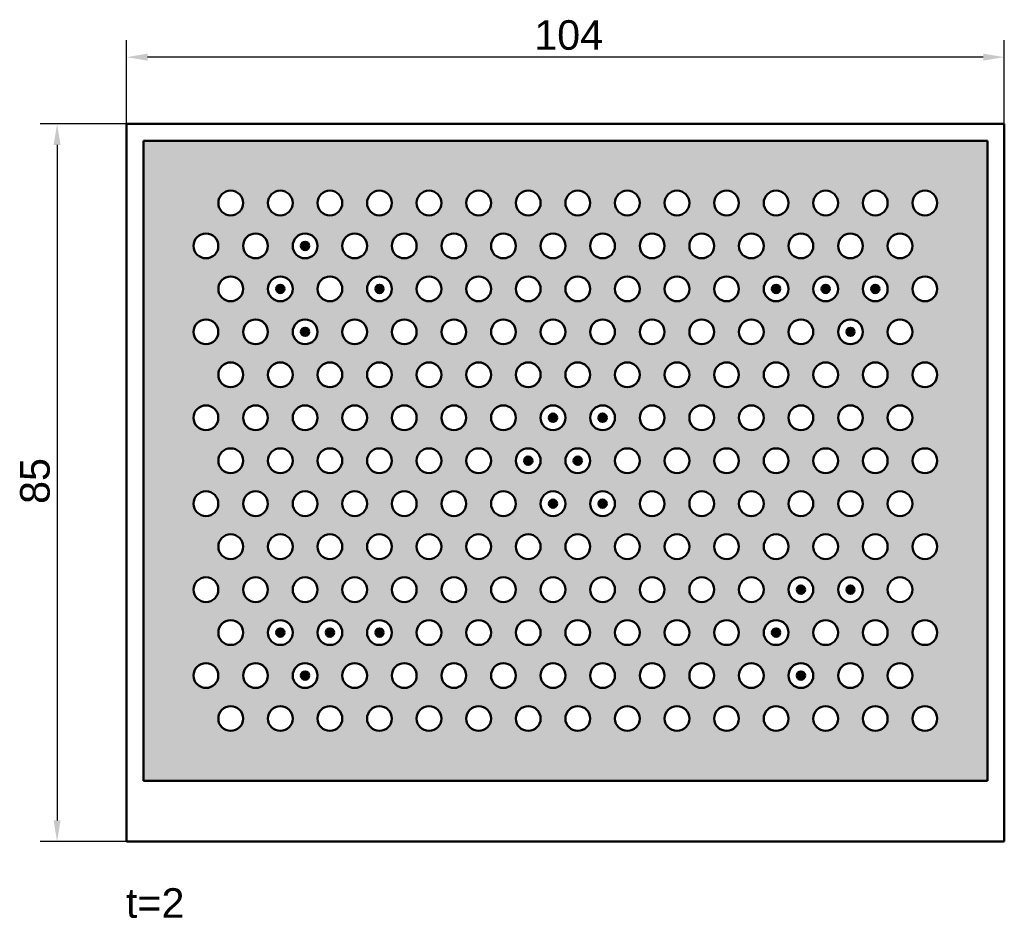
# Model space of a CAD drawing. Header units: millimetres. Extents: x 35 to 152, y 30 to 136.
import ezdxf

# ---------------------------------------------------------------- set-up
doc = ezdxf.new("R2010")
doc.units = ezdxf.units.MM
for name, color, linetype, lineweight in [('Bemaßungen(DIN)', 179, 'Continuous', 25), ('Schraffur', 179, 'Continuous', 9), ('Sichtbare Kanten(DIN)', 179, 'Continuous', 50), ('Symbole(DIN)', 179, 'Continuous', 25)]:
    doc.layers.add(name, color=color, linetype=linetype, lineweight=lineweight)
doc.styles.add('Aktuell-DIN', font='arial.ttf')
doc.styles.add('STANDARD-BSI~0', font='arial.ttf')
doc.dimstyles.new('Katalogzeichnungen', dxfattribs={"dimtxt": 3.5, "dimasz": 2.5, "dimexe": 2, "dimexo": 0, "dimgap": 0.8, "dimtad": 1, "dimrnd": 1e-08, "dimdsep": 46, "dimtxsty": 'STANDARD-BSI~0', "dimcen": 0.09, "dimdle": 10, "dimclrd": 250, "dimclre": 250, "dimclrt": 250, "dimazin": 2, "dimtfac": 1, "dimtmove": 0, "dimatfit": 3, "dimfxl": 1, "dimtolj": 1, "dimtzin": 0, "dimlwd": 25, "dimlwe": 25, "dimarcsym": 0})

# ---------------------------------------------------------------- blocks, each defined once
blk = doc.blocks.new('*D18')
at = {"layer": 'Bemaßungen(DIN)', "color": 250, "linetype": 'Continuous', "lineweight": 25}
for p, q in [((48, 123.75), (48, 133.65)), ((152, 123.75), (152, 133.65)), ((149.5, 131.65), (50.5, 131.65))]:
    blk.add_line(p, q, dxfattribs=at)
at = {"layer": 'Bemaßungen(DIN)', "color": 250, "linetype": 'Continuous'}
for points in [[(50.5, 132.07), (50.5, 131.24), (48, 131.65)], [(149.5, 132.07), (149.5, 131.24), (152, 131.65)]]:
    blk.add_solid(points, dxfattribs=at)
at = {"layer": 'Defpoints', "color": 0, "linetype": 'Continuous'}
for p in [(48, 131.65), (48, 123.75), (152, 123.75)]:
    blk.add_point(p, dxfattribs=at)
at = {"layer": 'Bemaßungen(DIN)', "color": 250, "linetype": 'Continuous', "lineweight": 25, "insert": (96.31, 136.03), "char_height": 3.5, "attachment_point": 1, "style": 'STANDARD-BSI~0'}
blk.add_mtext('\\A1;104', dxfattribs=at)
blk = doc.blocks.new('*D19')
at = {"layer": 'Bemaßungen(DIN)', "color": 250, "linetype": 'Continuous', "lineweight": 25}
for p, q in [((48, 123.75), (37.78, 123.75)), ((39.78, 121.25), (39.78, 41.25)), ((48, 38.75), (37.78, 38.75))]:
    blk.add_line(p, q, dxfattribs=at)
at = {"layer": 'Bemaßungen(DIN)', "color": 250, "linetype": 'Continuous'}
for points in [[(39.36, 121.25), (40.19, 121.25), (39.78, 123.75)], [(39.36, 41.25), (40.19, 41.25), (39.78, 38.75)]]:
    blk.add_solid(points, dxfattribs=at)
at = {"layer": 'Defpoints', "color": 0, "linetype": 'Continuous'}
for p in [(48, 123.75), (39.78, 38.75), (48, 38.75)]:
    blk.add_point(p, dxfattribs=at)
at = {"layer": 'Bemaßungen(DIN)', "color": 250, "linetype": 'Continuous', "lineweight": 25, "insert": (35.4, 78.73), "char_height": 3.5, "attachment_point": 1, "rotation": 90, "style": 'STANDARD-BSI~0'}
blk.add_mtext('\\A1;85', dxfattribs=at)

msp = doc.modelspace()

# ---------------------------------------------------------------- hatches: boundary and pattern name
at = {"layer": 'Schraffur'}
h = msp.add_hatch(color=7, dxfattribs=at)
edge = h.paths.add_edge_path(flags=0)
edge.add_arc((89.721, 83.85), 1.468, 0, 360)
edge = h.paths.add_edge_path(flags=0)
edge.add_arc((83.847, 83.85), 1.468, 0, 360)
edge = h.paths.add_edge_path(flags=0)
edge.add_arc((86.784, 78.761), 1.468, 0, 360)
edge = h.paths.add_edge_path(flags=0)
edge.add_arc((89.721, 73.672), 1.468, 0, 360)
edge = h.paths.add_edge_path(flags=0)
edge.add_arc((92.658, 68.583), 1.468, 0, 360)
edge = h.paths.add_edge_path(flags=0)
edge.add_arc((86.784, 68.583), 1.468, 0, 360)
edge = h.paths.add_edge_path(flags=0)
edge.add_arc((89.721, 63.494), 1.468, 0, 360)
edge = h.paths.add_edge_path(flags=0)
edge.add_arc((92.658, 58.405), 1.468, 0, 360)
edge = h.paths.add_edge_path(flags=0)
edge.add_arc((86.784, 58.405), 1.468, 0, 360)
edge = h.paths.add_edge_path(flags=0)
edge.add_arc((89.721, 53.316), 1.468, 0, 360)
edge = h.paths.add_edge_path(flags=0)
edge.add_arc((83.847, 53.316), 1.468, 0, 360)
edge = h.paths.add_edge_path(flags=0)
edge.add_arc((83.847, 63.494), 1.468, 0, 360)
edge = h.paths.add_edge_path(flags=0)
edge.add_arc((77.973, 83.85), 1.468, 0, 360)
edge = h.paths.add_edge_path(flags=0)
edge.add_arc((80.91, 58.405), 1.468, 0, 360)
edge = h.paths.add_edge_path(flags=0)
edge.add_arc((80.91, 68.583), 1.468, 0, 360)
edge = h.paths.add_edge_path(flags=0)
edge.add_arc((80.91, 78.761), 1.468, 0, 360)
edge = h.paths.add_edge_path(flags=0)
edge.add_arc((77.973, 53.316), 1.468, 0, 360)
edge = h.paths.add_edge_path(flags=0)
edge.add_arc((77.973, 63.494), 1.468, 0, 360)
edge = h.paths.add_edge_path(flags=0)
edge.add_arc((77.973, 73.672), 1.468, 0, 360)
edge = h.paths.add_edge_path(flags=0)
edge.add_arc((75.036, 58.405), 1.468, 0, 360)
edge = h.paths.add_edge_path(flags=0)
edge.add_arc((75.036, 68.583), 1.468, 0, 360)
edge = h.paths.add_edge_path(flags=0)
edge.add_arc((75.036, 78.761), 1.468, 0, 360)
edge = h.paths.add_edge_path(flags=0)
edge.add_arc((83.847, 73.672), 1.468, 0, 360)
edge = h.paths.add_edge_path(flags=0)
edge.add_arc((142.586, 104.206), 1.468, 0, 360)
edge = h.paths.add_edge_path(flags=0)
edge.add_arc((139.649, 109.295), 1.468, 0, 360)
edge = h.paths.add_edge_path(flags=0)
edge.add_arc((133.775, 109.295), 1.468, 0, 360)
edge = h.paths.add_edge_path(flags=0)
edge.add_arc((124.964, 94.028), 1.468, 0, 360)
edge = h.paths.add_edge_path(flags=0)
edge.add_arc((127.901, 109.295), 1.468, 0, 360)
edge = h.paths.add_edge_path(flags=0)
edge.add_arc((139.649, 99.117), 1.468, 0, 360)
edge = h.paths.add_edge_path(flags=0)
edge.add_arc((133.775, 99.117), 1.468, 0, 360)
edge = h.paths.add_edge_path(flags=0)
edge.add_arc((127.901, 99.117), 1.468, 0, 360)
edge = h.paths.add_edge_path(flags=0)
edge.add_arc((142.586, 94.028), 1.468, 0, 360)
edge = h.paths.add_edge_path(flags=0)
edge.add_arc((136.712, 94.028), 1.468, 0, 360)
edge = h.paths.add_edge_path(flags=0)
edge.add_arc((130.838, 94.028), 1.468, 0, 360)
edge = h.paths.add_edge_path(flags=0)
edge.add_arc((130.838, 104.206), 1.468, 0, 360)
edge = h.paths.add_edge_path(flags=0)
edge.add_arc((122.027, 99.117), 1.468, 0, 360)
edge = h.paths.add_edge_path(flags=0)
edge.add_arc((124.964, 104.206), 1.468, 0, 360)
edge = h.paths.add_edge_path(flags=0)
edge.add_arc((124.964, 114.384), 1.468, 0, 360)
edge = h.paths.add_edge_path(flags=0)
edge.add_arc((136.712, 114.384), 1.468, 0, 360)
edge = h.paths.add_edge_path(flags=0)
edge.add_arc((142.586, 114.384), 1.468, 0, 360)
edge = h.paths.add_edge_path(flags=0)
edge.add_arc((122.027, 109.295), 1.468, 0, 360)
edge = h.paths.add_edge_path(flags=0)
edge.add_arc((136.712, 104.206), 1.468, 0, 360)
edge = h.paths.add_edge_path(flags=0)
edge.add_arc((130.838, 114.384), 1.468, 0, 360)
edge = h.paths.add_edge_path(flags=0)
edge.add_arc((139.649, 78.761), 1.468, 0, 360)
edge = h.paths.add_edge_path(flags=0)
edge.add_arc((142.586, 53.316), 1.468, 0, 360)
edge = h.paths.add_edge_path(flags=0)
edge.add_arc((136.712, 53.316), 1.468, 0, 360)
edge = h.paths.add_edge_path(flags=0)
edge.add_arc((130.838, 53.316), 1.468, 0, 360)
edge = h.paths.add_edge_path(flags=0)
edge.add_arc((124.964, 53.316), 1.468, 0, 360)
edge = h.paths.add_edge_path(flags=0)
edge.add_arc((139.649, 58.405), 1.468, 0, 360)
edge = h.paths.add_edge_path(flags=0)
edge.add_arc((133.775, 58.405), 1.468, 0, 360)
edge = h.paths.add_edge_path(flags=0)
edge.add_arc((127.901, 58.405), 1.468, 0, 360)
edge = h.paths.add_edge_path(flags=0)
edge.add_arc((122.027, 58.405), 1.468, 0, 360)
edge = h.paths.add_edge_path(flags=0)
edge.add_arc((142.586, 63.494), 1.468, 0, 360)
edge = h.paths.add_edge_path(flags=0)
edge.add_arc((124.964, 63.494), 1.468, 0, 360)
edge = h.paths.add_edge_path(flags=0)
edge.add_arc((136.712, 63.494), 1.468, 0, 360)
edge = h.paths.add_edge_path(flags=0)
edge.add_arc((130.838, 63.494), 1.468, 0, 360)
edge = h.paths.add_edge_path(flags=0)
edge.add_arc((139.649, 68.583), 1.468, 0, 360)
edge = h.paths.add_edge_path(flags=0)
edge.add_arc((142.586, 73.672), 1.468, 0, 360)
edge = h.paths.add_edge_path(flags=0)
edge.add_arc((133.775, 68.583), 1.468, 0, 360)
edge = h.paths.add_edge_path(flags=0)
edge.add_arc((127.901, 68.583), 1.468, 0, 360)
edge = h.paths.add_edge_path(flags=0)
edge.add_arc((130.838, 73.672), 1.468, 0, 360)
edge = h.paths.add_edge_path(flags=0)
edge.add_arc((124.964, 73.672), 1.468, 0, 360)
edge = h.paths.add_edge_path(flags=0)
edge.add_arc((136.712, 73.672), 1.468, 0, 360)
edge = h.paths.add_edge_path(flags=0)
edge.add_arc((133.775, 78.761), 1.468, 0, 360)
edge = h.paths.add_edge_path(flags=0)
edge.add_arc((127.901, 78.761), 1.468, 0, 360)
edge = h.paths.add_edge_path(flags=0)
edge.add_arc((122.027, 78.761), 1.468, 0, 360)
edge = h.paths.add_edge_path(flags=0)
edge.add_arc((122.027, 68.583), 1.468, 0, 360)
edge = h.paths.add_edge_path(flags=0)
edge.add_arc((77.973, 94.028), 1.468, 0, 360)
edge = h.paths.add_edge_path(flags=0)
edge.add_arc((86.784, 88.939), 1.468, 0, 360)
edge = h.paths.add_edge_path(flags=0)
edge.add_arc((89.721, 94.028), 1.468, 0, 360)
edge = h.paths.add_edge_path(flags=0)
edge.add_arc((80.91, 88.939), 1.468, 0, 360)
edge = h.paths.add_edge_path(flags=0)
edge.add_arc((83.847, 94.028), 1.468, 0, 360)
edge = h.paths.add_edge_path(flags=0)
edge.add_arc((95.595, 63.494), 1.468, 0, 360)
edge = h.paths.add_edge_path(flags=0)
edge.add_arc((113.216, 94.028), 1.468, 0, 360)
edge = h.paths.add_edge_path(flags=0)
edge.add_arc((116.153, 109.295), 1.468, 0, 360)
edge = h.paths.add_edge_path(flags=0)
edge.add_arc((110.279, 109.295), 1.468, 0, 360)
edge = h.paths.add_edge_path(flags=0)
edge.add_arc((116.153, 99.117), 1.468, 0, 360)
edge = h.paths.add_edge_path(flags=0)
edge.add_arc((104.405, 109.295), 1.468, 0, 360)
edge = h.paths.add_edge_path(flags=0)
edge.add_arc((95.595, 114.384), 1.468, 0, 360)
edge = h.paths.add_edge_path(flags=0)
edge.add_arc((98.532, 109.295), 1.468, 0, 360)
edge = h.paths.add_edge_path(flags=0)
edge.add_arc((92.658, 109.295), 1.468, 0, 360)
edge = h.paths.add_edge_path(flags=0)
edge.add_arc((119.09, 94.028), 1.468, 0, 360)
edge = h.paths.add_edge_path(flags=0)
edge.add_arc((95.595, 104.206), 1.468, 0, 360)
edge = h.paths.add_edge_path(flags=0)
edge.add_arc((110.279, 99.117), 1.468, 0, 360)
edge = h.paths.add_edge_path(flags=0)
edge.add_arc((92.658, 99.117), 1.468, 0, 360)
edge = h.paths.add_edge_path(flags=0)
edge.add_arc((98.532, 99.117), 1.468, 0, 360)
edge = h.paths.add_edge_path(flags=0)
edge.add_arc((104.405, 99.117), 1.468, 0, 360)
edge = h.paths.add_edge_path(flags=0)
edge.add_arc((95.595, 94.028), 1.468, 0, 360)
edge = h.paths.add_edge_path(flags=0)
edge.add_arc((101.468, 94.028), 1.468, 0, 360)
edge = h.paths.add_edge_path(flags=0)
edge.add_arc((119.09, 104.206), 1.468, 0, 360)
edge = h.paths.add_edge_path(flags=0)
edge.add_arc((119.09, 114.384), 1.468, 0, 360)
edge = h.paths.add_edge_path(flags=0)
edge.add_arc((107.342, 104.206), 1.468, 0, 360)
edge = h.paths.add_edge_path(flags=0)
edge.add_arc((113.216, 114.384), 1.468, 0, 360)
edge = h.paths.add_edge_path(flags=0)
edge.add_arc((101.468, 114.384), 1.468, 0, 360)
edge = h.paths.add_edge_path(flags=0)
edge.add_arc((113.216, 104.206), 1.468, 0, 360)
edge = h.paths.add_edge_path(flags=0)
edge.add_arc((101.468, 104.206), 1.468, 0, 360)
edge = h.paths.add_edge_path(flags=0)
edge.add_arc((107.342, 94.028), 1.468, 0, 360)
edge = h.paths.add_edge_path(flags=0)
edge.add_arc((107.342, 114.384), 1.468, 0, 360)
edge = h.paths.add_edge_path(flags=0)
edge.add_arc((104.405, 78.761), 1.468, 0, 360)
edge = h.paths.add_edge_path(flags=0)
edge.add_arc((92.658, 78.761), 1.468, 0, 360)
edge = h.paths.add_edge_path(flags=0)
edge.add_arc((98.532, 78.761), 1.468, 0, 360)
edge = h.paths.add_edge_path(flags=0)
edge.add_arc((110.279, 78.761), 1.468, 0, 360)
edge = h.paths.add_edge_path(flags=0)
edge.add_arc((116.153, 78.761), 1.468, 0, 360)
edge = h.paths.add_edge_path(flags=0)
edge.add_arc((95.595, 83.85), 1.468, 0, 360)
edge = h.paths.add_edge_path(flags=0)
edge.add_arc((113.216, 83.85), 1.468, 0, 360)
edge = h.paths.add_edge_path(flags=0)
edge.add_arc((101.468, 83.85), 1.468, 0, 360)
edge = h.paths.add_edge_path(flags=0)
edge.add_arc((119.09, 83.85), 1.468, 0, 360)
edge = h.paths.add_edge_path(flags=0)
edge.add_arc((92.658, 88.939), 1.468, 0, 360)
edge = h.paths.add_edge_path(flags=0)
edge.add_arc((98.532, 88.939), 1.468, 0, 360)
edge = h.paths.add_edge_path(flags=0)
edge.add_arc((104.405, 88.939), 1.468, 0, 360)
edge = h.paths.add_edge_path(flags=0)
edge.add_arc((110.279, 88.939), 1.468, 0, 360)
edge = h.paths.add_edge_path(flags=0)
edge.add_arc((116.153, 88.939), 1.468, 0, 360)
edge = h.paths.add_edge_path(flags=0)
edge.add_arc((107.342, 83.85), 1.468, 0, 360)
edge = h.paths.add_edge_path(flags=0)
edge.add_arc((130.838, 83.85), 1.468, 0, 360)
edge = h.paths.add_edge_path(flags=0)
edge.add_arc((127.901, 88.939), 1.468, 0, 360)
edge = h.paths.add_edge_path(flags=0)
edge.add_arc((133.775, 88.939), 1.468, 0, 360)
edge = h.paths.add_edge_path(flags=0)
edge.add_arc((122.027, 88.939), 1.468, 0, 360)
edge = h.paths.add_edge_path(flags=0)
edge.add_arc((139.649, 88.939), 1.468, 0, 360)
edge = h.paths.add_edge_path(flags=0)
edge.add_arc((136.712, 83.85), 1.468, 0, 360)
edge = h.paths.add_edge_path(flags=0)
edge.add_arc((124.964, 83.85), 1.468, 0, 360)
edge = h.paths.add_edge_path(flags=0)
edge.add_arc((142.586, 83.85), 1.468, 0, 360)
edge = h.paths.add_edge_path(flags=0)
edge.add_arc((66.225, 53.316), 1.468, 0, 360)
edge = h.paths.add_edge_path(flags=0)
edge.add_arc((63.288, 58.405), 1.468, 0, 360)
edge = h.paths.add_edge_path(flags=0)
edge.add_arc((60.351, 63.494), 1.468, 0, 360)
edge = h.paths.add_edge_path(flags=0)
edge.add_arc((72.099, 53.316), 1.468, 0, 360)
edge = h.paths.add_edge_path(flags=0)
edge.add_arc((57.414, 68.583), 1.468, 0, 360)
edge = h.paths.add_edge_path(flags=0)
edge.add_arc((66.225, 63.494), 1.468, 0, 360)
edge = h.paths.add_edge_path(flags=0)
edge.add_arc((63.288, 68.583), 1.468, 0, 360)
edge = h.paths.add_edge_path(flags=0)
edge.add_arc((60.351, 73.672), 1.468, 0, 360)
edge = h.paths.add_edge_path(flags=0)
edge.add_arc((57.414, 78.761), 1.468, 0, 360)
edge = h.paths.add_edge_path(flags=0)
edge.add_arc((63.288, 78.761), 1.468, 0, 360)
edge = h.paths.add_edge_path(flags=0)
edge.add_arc((72.099, 63.494), 1.468, 0, 360)
edge = h.paths.add_edge_path(flags=0)
edge.add_arc((69.162, 78.761), 1.468, 0, 360)
edge = h.paths.add_edge_path(flags=0)
edge.add_arc((69.162, 68.583), 1.468, 0, 360)
edge = h.paths.add_edge_path(flags=0)
edge.add_arc((69.162, 58.405), 1.468, 0, 360)
edge = h.paths.add_edge_path(flags=0)
edge.add_arc((66.225, 83.85), 1.468, 0, 360)
edge = h.paths.add_edge_path(flags=0)
edge.add_arc((72.099, 73.672), 1.468, 0, 360)
edge = h.paths.add_edge_path(flags=0)
edge.add_arc((66.225, 73.672), 1.468, 0, 360)
edge = h.paths.add_edge_path(flags=0)
edge.add_arc((72.099, 83.85), 1.468, 0, 360)
edge = h.paths.add_edge_path(flags=0)
edge.add_arc((60.351, 83.85), 1.468, 0, 360)
edge = h.paths.add_edge_path(flags=0)
edge.add_arc((69.162, 88.939), 1.468, 0, 360)
edge = h.paths.add_edge_path(flags=0)
edge.add_arc((75.036, 88.939), 1.468, 0, 360)
edge = h.paths.add_edge_path(flags=0)
edge.add_arc((63.288, 88.939), 1.468, 0, 360)
edge = h.paths.add_edge_path(flags=0)
edge.add_arc((57.414, 88.939), 1.468, 0, 360)
edge = h.paths.add_edge_path(flags=0)
edge.add_arc((66.225, 94.028), 1.468, 0, 360)
edge = h.paths.add_edge_path(flags=0)
edge.add_arc((72.099, 94.028), 1.468, 0, 360)
edge = h.paths.add_edge_path(flags=0)
edge.add_arc((60.351, 94.028), 1.468, 0, 360)
edge = h.paths.add_edge_path(flags=0)
edge.add_arc((60.351, 104.206), 1.468, 0, 360)
edge = h.paths.add_edge_path(flags=0)
edge.add_arc((60.351, 114.384), 1.468, 0, 360)
edge = h.paths.add_edge_path(flags=0)
edge.add_arc((57.414, 109.295), 1.468, 0, 360)
edge = h.paths.add_edge_path(flags=0)
edge.add_arc((66.225, 114.384), 1.468, 0, 360)
edge = h.paths.add_edge_path(flags=0)
edge.add_arc((63.288, 109.295), 1.468, 0, 360)
edge = h.paths.add_edge_path(flags=0)
edge.add_arc((72.099, 114.384), 1.468, 0, 360)
edge = h.paths.add_edge_path(flags=0)
edge.add_arc((77.973, 114.384), 1.468, 0, 360)
edge = h.paths.add_edge_path(flags=0)
edge.add_arc((83.847, 114.384), 1.468, 0, 360)
edge = h.paths.add_edge_path(flags=0)
edge.add_arc((89.721, 114.384), 1.468, 0, 360)
edge = h.paths.add_edge_path(flags=0)
edge.add_arc((86.784, 109.295), 1.468, 0, 360)
edge = h.paths.add_edge_path(flags=0)
edge.add_arc((89.721, 104.206), 1.468, 0, 360)
edge = h.paths.add_edge_path(flags=0)
edge.add_arc((80.91, 109.295), 1.468, 0, 360)
edge = h.paths.add_edge_path(flags=0)
edge.add_arc((83.847, 104.206), 1.468, 0, 360)
edge = h.paths.add_edge_path(flags=0)
edge.add_arc((75.036, 109.295), 1.468, 0, 360)
edge = h.paths.add_edge_path(flags=0)
edge.add_arc((69.162, 109.295), 1.468, 0, 360)
edge = h.paths.add_edge_path(flags=0)
edge.add_arc((86.784, 99.117), 1.468, 0, 360)
edge = h.paths.add_edge_path(flags=0)
edge.add_arc((77.973, 104.206), 1.468, 0, 360)
edge = h.paths.add_edge_path(flags=0)
edge.add_arc((80.91, 99.117), 1.468, 0, 360)
edge = h.paths.add_edge_path(flags=0)
edge.add_arc((57.414, 99.117), 1.468, 0, 360)
edge = h.paths.add_edge_path(flags=0)
edge.add_arc((66.225, 104.206), 1.468, 0, 360)
edge = h.paths.add_edge_path(flags=0)
edge.add_arc((72.099, 104.206), 1.468, 0, 360)
edge = h.paths.add_edge_path(flags=0)
edge.add_arc((63.288, 99.117), 1.468, 0, 360)
edge = h.paths.add_edge_path(flags=0)
edge.add_arc((69.162, 99.117), 1.468, 0, 360)
edge = h.paths.add_edge_path(flags=0)
edge.add_arc((75.036, 99.117), 1.468, 0, 360)
edge = h.paths.add_edge_path(flags=0)
edge.add_arc((113.216, 63.494), 1.468, 0, 360)
edge = h.paths.add_edge_path(flags=0)
edge.add_arc((119.09, 73.672), 1.468, 0, 360)
edge = h.paths.add_edge_path(flags=0)
edge.add_arc((95.595, 53.316), 1.468, 0, 360)
edge = h.paths.add_edge_path(flags=0)
edge.add_arc((101.468, 53.316), 1.468, 0, 360)
edge = h.paths.add_edge_path(flags=0)
edge.add_arc((98.532, 58.405), 1.468, 0, 360)
edge = h.paths.add_edge_path(flags=0)
edge.add_arc((107.342, 53.316), 1.468, 0, 360)
edge = h.paths.add_edge_path(flags=0)
edge.add_arc((95.595, 73.672), 1.468, 0, 360)
edge = h.paths.add_edge_path(flags=0)
edge.add_arc((104.405, 58.405), 1.468, 0, 360)
edge = h.paths.add_edge_path(flags=0)
edge.add_arc((113.216, 53.316), 1.468, 0, 360)
edge = h.paths.add_edge_path(flags=0)
edge.add_arc((98.532, 68.583), 1.468, 0, 360)
edge = h.paths.add_edge_path(flags=0)
edge.add_arc((101.468, 63.494), 1.468, 0, 360)
edge = h.paths.add_edge_path(flags=0)
edge.add_arc((119.09, 53.316), 1.468, 0, 360)
edge = h.paths.add_edge_path(flags=0)
edge.add_arc((110.279, 58.405), 1.468, 0, 360)
edge = h.paths.add_edge_path(flags=0)
edge.add_arc((101.468, 73.672), 1.468, 0, 360)
edge = h.paths.add_edge_path(flags=0)
edge.add_arc((107.342, 63.494), 1.468, 0, 360)
edge = h.paths.add_edge_path(flags=0)
edge.add_arc((104.405, 68.583), 1.468, 0, 360)
edge = h.paths.add_edge_path(flags=0)
edge.add_arc((116.153, 58.405), 1.468, 0, 360)
edge = h.paths.add_edge_path(flags=0)
edge.add_arc((107.342, 73.672), 1.468, 0, 360)
edge = h.paths.add_edge_path(flags=0)
edge.add_arc((110.279, 68.583), 1.468, 0, 360)
edge = h.paths.add_edge_path(flags=0)
edge.add_arc((119.09, 63.494), 1.468, 0, 360)
edge = h.paths.add_edge_path(flags=0)
edge.add_arc((116.153, 68.583), 1.468, 0, 360)
edge = h.paths.add_edge_path(flags=0)
edge.add_arc((113.216, 73.672), 1.468, 0, 360)
edge = h.paths.add_edge_path(flags=0)
edge.add_arc((60.351, 53.316), 1.468, 0, 360)
edge = h.paths.add_edge_path(flags=0)
edge.add_arc((57.414, 58.405), 1.468, 0, 360)
h.paths.add_polyline_path([(150, 121.75), (50, 121.75), (50, 45.95), (150, 45.95)])
h = msp.add_hatch(color=7, dxfattribs=at)
edge = h.paths.add_edge_path()
edge.add_arc((69.162, 109.295), 0.489, 0, 360)
h = msp.add_hatch(color=7, dxfattribs=at)
edge = h.paths.add_edge_path()
edge.add_arc((66.225, 104.206), 0.489, 0, 360)
h = msp.add_hatch(color=7, dxfattribs=at)
edge = h.paths.add_edge_path()
edge.add_arc((77.973, 104.206), 0.489, 0, 360)
h = msp.add_hatch(color=7, dxfattribs=at)
edge = h.paths.add_edge_path()
edge.add_arc((124.964, 104.206), 0.489, 0, 360)
h = msp.add_hatch(color=7, dxfattribs=at)
edge = h.paths.add_edge_path()
edge.add_arc((130.838, 104.206), 0.489, 0, 360)
h = msp.add_hatch(color=7, dxfattribs=at)
edge = h.paths.add_edge_path()
edge.add_arc((136.712, 104.206), 0.489, 0, 360)
h = msp.add_hatch(color=7, dxfattribs=at)
edge = h.paths.add_edge_path()
edge.add_arc((69.162, 99.117), 0.489, 0, 360)
h = msp.add_hatch(color=7, dxfattribs=at)
edge = h.paths.add_edge_path()
edge.add_arc((133.775, 99.117), 0.489, 0, 360)
h = msp.add_hatch(color=7, dxfattribs=at)
edge = h.paths.add_edge_path()
edge.add_arc((98.532, 88.939), 0.489, 0, 360)
h = msp.add_hatch(color=7, dxfattribs=at)
edge = h.paths.add_edge_path()
edge.add_arc((104.405, 88.939), 0.489, 0, 360)
h = msp.add_hatch(color=7, dxfattribs=at)
edge = h.paths.add_edge_path()
edge.add_arc((95.595, 83.85), 0.489, 0, 360)
h = msp.add_hatch(color=7, dxfattribs=at)
edge = h.paths.add_edge_path()
edge.add_arc((101.468, 83.85), 0.489, 0, 360)
h = msp.add_hatch(color=7, dxfattribs=at)
edge = h.paths.add_edge_path()
edge.add_arc((98.532, 78.761), 0.489, 0, 360)
h = msp.add_hatch(color=7, dxfattribs=at)
edge = h.paths.add_edge_path()
edge.add_arc((104.405, 78.761), 0.489, 0, 360)
h = msp.add_hatch(color=7, dxfattribs=at)
edge = h.paths.add_edge_path()
edge.add_arc((127.901, 68.583), 0.489, 0, 360)
h = msp.add_hatch(color=7, dxfattribs=at)
edge = h.paths.add_edge_path()
edge.add_arc((133.775, 68.583), 0.489, 0, 360)
h = msp.add_hatch(color=7, dxfattribs=at)
edge = h.paths.add_edge_path()
edge.add_arc((66.225, 63.494), 0.489, 0, 360)
h = msp.add_hatch(color=7, dxfattribs=at)
edge = h.paths.add_edge_path()
edge.add_arc((72.099, 63.494), 0.489, 0, 360)
h = msp.add_hatch(color=7, dxfattribs=at)
edge = h.paths.add_edge_path()
edge.add_arc((77.973, 63.494), 0.489, 0, 360)
h = msp.add_hatch(color=7, dxfattribs=at)
edge = h.paths.add_edge_path()
edge.add_arc((124.964, 63.494), 0.489, 0, 360)
h = msp.add_hatch(color=7, dxfattribs=at)
edge = h.paths.add_edge_path()
edge.add_arc((69.162, 58.405), 0.489, 0, 360)
h = msp.add_hatch(color=7, dxfattribs=at)
edge = h.paths.add_edge_path()
edge.add_arc((127.901, 58.405), 0.489, 0, 360)

# ---------------------------------------------------------------- linework, layer by layer
at = {"layer": 'Sichtbare Kanten(DIN)'}
for p, q in [((152, 123.75), (48, 123.75)), ((48, 123.75), (48, 38.75)), ((152, 38.75), (152, 123.75)), ((50, 121.75), (50, 45.95)), ((150, 121.75), (50, 121.75)), ((150, 45.95), (150, 121.75)), ((50, 45.95), (150, 45.95)), ((48, 38.75), (152, 38.75))]:
    msp.add_line(p, q, dxfattribs=at)
for centre, radius in [((60.351, 114.384), 1.468), ((66.225, 114.384), 1.468), ((72.099, 114.384), 1.468), ((77.973, 114.384), 1.468), ((83.847, 114.384), 1.468), ((89.721, 114.384), 1.468), ((95.595, 114.384), 1.468), ((101.468, 114.384), 1.468), ((107.342, 114.384), 1.468), ((113.216, 114.384), 1.468), ((119.09, 114.384), 1.468), ((124.964, 114.384), 1.468), ((130.838, 114.384), 1.468), ((136.712, 114.384), 1.468), ((142.586, 114.384), 1.468), ((57.414, 109.295), 1.468), ((63.288, 109.295), 1.468), ((69.162, 109.295), 1.468), ((69.162, 109.295), 0.489), ((75.036, 109.295), 1.468), ((80.91, 109.295), 1.468), ((86.784, 109.295), 1.468), ((92.658, 109.295), 1.468), ((98.532, 109.295), 1.468), ((104.405, 109.295), 1.468), ((110.279, 109.295), 1.468), ((116.153, 109.295), 1.468), ((122.027, 109.295), 1.468), ((127.901, 109.295), 1.468), ((133.775, 109.295), 1.468), ((139.649, 109.295), 1.468), ((60.351, 104.206), 1.468), ((66.225, 104.206), 1.468), ((72.099, 104.206), 1.468), ((77.973, 104.206), 1.468), ((83.847, 104.206), 1.468), ((89.721, 104.206), 1.468), ((95.595, 104.206), 1.468), ((101.468, 104.206), 1.468), ((107.342, 104.206), 1.468), ((113.216, 104.206), 1.468), ((119.09, 104.206), 1.468), ((124.964, 104.206), 1.468), ((130.838, 104.206), 1.468), ((136.712, 104.206), 1.468), ((142.586, 104.206), 1.468), ((66.225, 104.206), 0.489), ((77.973, 104.206), 0.489), ((124.964, 104.206), 0.489), ((130.838, 104.206), 0.489), ((136.712, 104.206), 0.489), ((57.414, 99.117), 1.468), ((63.288, 99.117), 1.468), ((69.162, 99.117), 1.468), ((75.036, 99.117), 1.468), ((80.91, 99.117), 1.468), ((86.784, 99.117), 1.468), ((92.658, 99.117), 1.468), ((98.532, 99.117), 1.468), ((104.405, 99.117), 1.468), ((110.279, 99.117), 1.468), ((116.153, 99.117), 1.468), ((122.027, 99.117), 1.468), ((127.901, 99.117), 1.468), ((133.775, 99.117), 1.468), ((139.649, 99.117), 1.468), ((69.162, 99.117), 0.489), ((133.775, 99.117), 0.489), ((60.351, 94.028), 1.468), ((66.225, 94.028), 1.468), ((72.099, 94.028), 1.468), ((77.973, 94.028), 1.468), ((83.847, 94.028), 1.468), ((89.721, 94.028), 1.468), ((95.595, 94.028), 1.468), ((101.468, 94.028), 1.468), ((107.342, 94.028), 1.468), ((113.216, 94.028), 1.468), ((119.09, 94.028), 1.468), ((124.964, 94.028), 1.468), ((130.838, 94.028), 1.468), ((136.712, 94.028), 1.468), ((142.586, 94.028), 1.468), ((57.414, 88.939), 1.468), ((63.288, 88.939), 1.468), ((69.162, 88.939), 1.468), ((75.036, 88.939), 1.468), ((80.91, 88.939), 1.468), ((86.784, 88.939), 1.468), ((92.658, 88.939), 1.468), ((98.532, 88.939), 1.468), ((104.405, 88.939), 1.468), ((110.279, 88.939), 1.468), ((116.153, 88.939), 1.468), ((122.027, 88.939), 1.468), ((127.901, 88.939), 1.468), ((133.775, 88.939), 1.468), ((139.649, 88.939), 1.468), ((98.532, 88.939), 0.489), ((104.405, 88.939), 0.489), ((60.351, 83.85), 1.468), ((66.225, 83.85), 1.468), ((72.099, 83.85), 1.468), ((77.973, 83.85), 1.468), ((83.847, 83.85), 1.468), ((89.721, 83.85), 1.468), ((95.595, 83.85), 1.468), ((101.468, 83.85), 1.468), ((107.342, 83.85), 1.468), ((113.216, 83.85), 1.468), ((119.09, 83.85), 1.468), ((124.964, 83.85), 1.468), ((130.838, 83.85), 1.468), ((136.712, 83.85), 1.468), ((142.586, 83.85), 1.468), ((95.595, 83.85), 0.489), ((101.468, 83.85), 0.489), ((57.414, 78.761), 1.468), ((63.288, 78.761), 1.468), ((69.162, 78.761), 1.468), ((75.036, 78.761), 1.468), ((80.91, 78.761), 1.468), ((86.784, 78.761), 1.468), ((92.658, 78.761), 1.468), ((98.532, 78.761), 1.468), ((104.405, 78.761), 1.468), ((110.279, 78.761), 1.468), ((116.153, 78.761), 1.468), ((122.027, 78.761), 1.468), ((127.901, 78.761), 1.468), ((133.775, 78.761), 1.468), ((139.649, 78.761), 1.468), ((98.532, 78.761), 0.489), ((104.405, 78.761), 0.489), ((60.351, 73.672), 1.468), ((66.225, 73.672), 1.468), ((72.099, 73.672), 1.468), ((77.973, 73.672), 1.468), ((83.847, 73.672), 1.468), ((89.721, 73.672), 1.468), ((95.595, 73.672), 1.468), ((101.468, 73.672), 1.468), ((107.342, 73.672), 1.468), ((113.216, 73.672), 1.468), ((119.09, 73.672), 1.468), ((124.964, 73.672), 1.468), ((130.838, 73.672), 1.468), ((136.712, 73.672), 1.468), ((142.586, 73.672), 1.468), ((57.414, 68.583), 1.468), ((63.288, 68.583), 1.468), ((69.162, 68.583), 1.468), ((75.036, 68.583), 1.468), ((80.91, 68.583), 1.468), ((86.784, 68.583), 1.468), ((92.658, 68.583), 1.468), ((98.532, 68.583), 1.468), ((104.405, 68.583), 1.468), ((110.279, 68.583), 1.468), ((116.153, 68.583), 1.468), ((122.027, 68.583), 1.468), ((127.901, 68.583), 1.468), ((133.775, 68.583), 1.468), ((139.649, 68.583), 1.468), ((127.901, 68.583), 0.489), ((133.775, 68.583), 0.489), ((60.351, 63.494), 1.468), ((66.225, 63.494), 1.468), ((72.099, 63.494), 1.468), ((77.973, 63.494), 1.468), ((83.847, 63.494), 1.468), ((89.721, 63.494), 1.468), ((95.595, 63.494), 1.468), ((101.468, 63.494), 1.468), ((107.342, 63.494), 1.468), ((113.216, 63.494), 1.468), ((119.09, 63.494), 1.468), ((124.964, 63.494), 1.468), ((130.838, 63.494), 1.468), ((136.712, 63.494), 1.468), ((142.586, 63.494), 1.468), ((66.225, 63.494), 0.489), ((72.099, 63.494), 0.489), ((77.973, 63.494), 0.489), ((124.964, 63.494), 0.489), ((57.414, 58.405), 1.468), ((63.288, 58.405), 1.468), ((69.162, 58.405), 1.468), ((75.036, 58.405), 1.468), ((80.91, 58.405), 1.468), ((86.784, 58.405), 1.468), ((92.658, 58.405), 1.468), ((98.532, 58.405), 1.468), ((104.405, 58.405), 1.468), ((110.279, 58.405), 1.468), ((116.153, 58.405), 1.468), ((122.027, 58.405), 1.468), ((127.901, 58.405), 1.468), ((133.775, 58.405), 1.468), ((139.649, 58.405), 1.468), ((69.162, 58.405), 0.489), ((127.901, 58.405), 0.489), ((60.351, 53.316), 1.468), ((66.225, 53.316), 1.468), ((72.099, 53.316), 1.468), ((77.973, 53.316), 1.468), ((83.847, 53.316), 1.468), ((89.721, 53.316), 1.468), ((95.595, 53.316), 1.468), ((101.468, 53.316), 1.468), ((107.342, 53.316), 1.468), ((113.216, 53.316), 1.468), ((119.09, 53.316), 1.468), ((124.964, 53.316), 1.468), ((130.838, 53.316), 1.468), ((136.712, 53.316), 1.468), ((142.586, 53.316), 1.468)]:
    msp.add_circle(centre, radius, dxfattribs=at)

# ---------------------------------------------------------------- texts
at = {"layer": 'Symbole(DIN)', "color": 179, "insert": (47.936, 33.213), "char_height": 3.5, "width": 6.93064, "attachment_point": 1, "style": 'Aktuell-DIN'}
msp.add_mtext('{\\fArial|b0|i0;t=2}', dxfattribs=at)

# ---------------------------------------------------------------- dimensions: what is measured, and where the dimension line sits
at = {"layer": 'Bemaßungen(DIN)', "color": 250, "linetype": 'Continuous', "lineweight": 25}
for base, p1, p2, angle, picture, middle in [((48, 131.654), (152, 123.75), (48, 123.75), 180, '*D18', (100, 131.654)), ((39.775, 38.75), (48, 123.75), (48, 38.75), 90, '*D19', (39.775, 81.25))]:
    dim = msp.add_linear_dim(base=base, p1=p1, p2=p2, angle=angle, dimstyle='Katalogzeichnungen', override={"dimgap": 0.8, "dimdec": 2, "dimtol": 0, "dimlim": 0, "dimtp": 0, "dimtm": 0, "dimtdec": 2, "dimtofl": 0, "dimatfit": 1}, dxfattribs=at)
    dim.commit()
    dim.dimension.update_dxf_attribs({"geometry": picture, "text_midpoint": middle, "dimtype": 160})

doc.saveas('drawing.dxf')
